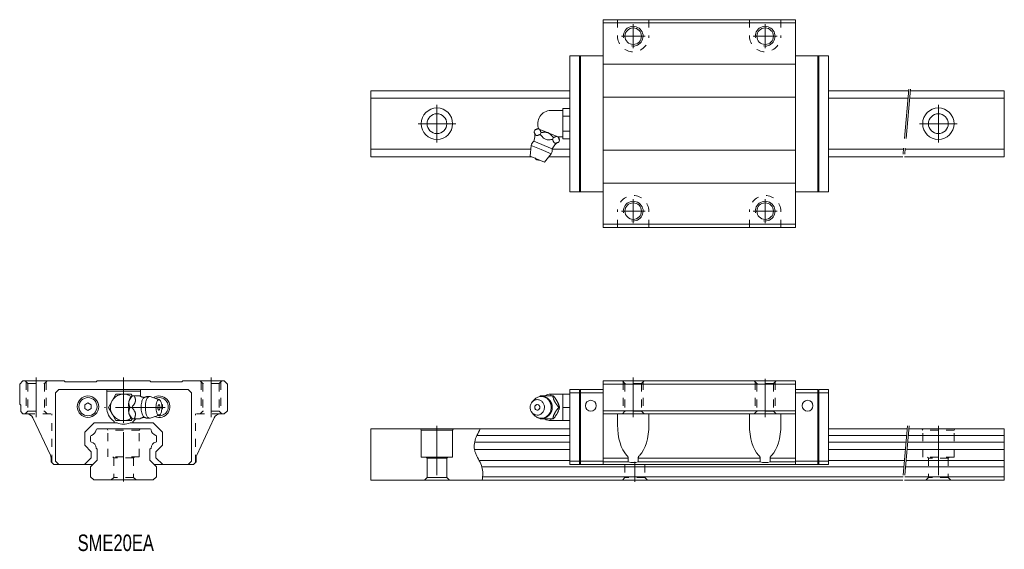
# Model space of a CAD drawing. Header units: inches. Extents: x -32 to 267, y -21 to 139.
import ezdxf

# ---------------------------------------------------------------- set-up
doc = ezdxf.new("R2010")
doc.units = ezdxf.units.IN
for name, pattern in [('CENTER', [22.8, 15, -3, 1.8, -3]), ('DASHED', [4.8, 2.4, -2.4]), ('PHANTOM', [27.6, 15, -3, 1.8, -3, 1.8, -3])]:
    doc.linetypes.add(name, pattern=pattern)
for name, color, linetype, lineweight in [('G-M6 [2]', 89, 'Continuous', 0), ('SME20EA [3]', 89, 'Continuous', 0), ('Unnamed [1]', 89, 'Continuous', 0)]:
    doc.layers.add(name, color=color, linetype=linetype, lineweight=lineweight)
doc.styles.add('CK_TEXT_STYLE_0001', font='Smooth', dxfattribs={"width": 0.75, "height": 5})

msp = doc.modelspace()

# ---------------------------------------------------------------- linework, layer by layer
at = {"layer": 'G-M6 [2]', "color": 4, "linetype": 'Continuous', "lineweight": 0}
for p, q in [((123.8, 23.58), (124.34, 24.22)), ((126.32, 25.5), (130.05, 25.5)), ((129.55, 26), (133.15, 26)), ((129.55, 25.53), (129.55, 26)), ((130.05, 25.5), (130.28, 25.5)), ((133.15, 26), (135.25, 26)), ((133.15, 24), (133.15, 26)), ((133.15, 22), (133.15, 24)), ((131.46, 23.82), (131.54, 23.68)), ((131.92, 22), (132.15, 22)), ((133.15, 22), (135.25, 22)), ((133.15, 20), (133.15, 22)), ((124.34, 19.78), (123.8, 20.42)), ((130.05, 18.5), (126.32, 18.5)), ((129.55, 18), (129.55, 18.47)), ((133.15, 18), (129.55, 18)), ((130.05, 18.5), (130.28, 18.5)), ((131.54, 20.32), (131.46, 20.18)), ((133.15, 18), (133.15, 20)), ((133.15, 18), (135.25, 18))]:
    msp.add_line(p, q, dxfattribs=at)
for points in [[(125.41, 19.65), (125.02, 19.69), (124.82, 19.74), (124.62, 19.81), (124.42, 19.91), (124.23, 20.03), (124.05, 20.17), (123.88, 20.33), (123.73, 20.51), (123.6, 20.71), (123.48, 20.92), (123.39, 21.13), (123.32, 21.35), (123.27, 21.64), (123.24, 21.92), (123.25, 22.19), (123.28, 22.44), (123.33, 22.67), (123.42, 22.95), (123.53, 23.18), (123.65, 23.38), (123.82, 23.6), (123.98, 23.77), (124.13, 23.9), (124.31, 24.03), (124.53, 24.15), (124.7, 24.22), (124.88, 24.28), (125.06, 24.32), (125.26, 24.34), (125.41, 24.35), (125.41, 24.35), (125.8, 24.31), (126, 24.26), (126.2, 24.19), (126.4, 24.09), (126.59, 23.97), (126.77, 23.83), (126.94, 23.67), (127.09, 23.49), (127.23, 23.29), (127.34, 23.08), (127.43, 22.87), (127.5, 22.65), (127.56, 22.36), (127.58, 22.08), (127.57, 21.81), (127.54, 21.56), (127.49, 21.33), (127.4, 21.05), (127.29, 20.82), (127.17, 20.62), (127, 20.4), (126.84, 20.23), (126.69, 20.1), (126.51, 19.97), (126.29, 19.85), (126.12, 19.78), (125.94, 19.72), (125.76, 19.68), (125.56, 19.66), (125.41, 19.65)], [(124.34, 24.22), (124.73, 24.61), (124.93, 24.76), (125.17, 24.92), (125.38, 25.03), (125.62, 25.12), (125.87, 25.2), (126.11, 25.26), (126.33, 25.29), (126.6, 25.3)], [(126.13, 25.26), (126.15, 25.28), (126.17, 25.31), (126.19, 25.34), (126.21, 25.37), (126.24, 25.39), (126.26, 25.42), (126.28, 25.45), (126.3, 25.47), (126.32, 25.5)], [(126.13, 25.27), (126.16, 25.27), (126.19, 25.28), (126.22, 25.28), (126.25, 25.29), (126.28, 25.29), (126.31, 25.29), (126.34, 25.3), (126.37, 25.3), (126.4, 25.3), (126.45, 25.31), (126.5, 25.31), (126.55, 25.31), (126.6, 25.32), (126.66, 25.32), (126.71, 25.32), (126.76, 25.32), (126.81, 25.32), (126.86, 25.31), (126.92, 25.31), (126.97, 25.31), (127.02, 25.3), (127.07, 25.3), (127.12, 25.29), (127.17, 25.28), (127.22, 25.28), (127.28, 25.27), (127.33, 25.26), (127.38, 25.25), (127.43, 25.24), (127.48, 25.22), (127.53, 25.21), (127.58, 25.2), (127.63, 25.18), (127.68, 25.17), (127.73, 25.15), (127.77, 25.14), (127.82, 25.12), (127.87, 25.1), (127.92, 25.08), (127.97, 25.06), (128.01, 25.04), (128.06, 25.02), (128.11, 25), (128.15, 24.97), (128.2, 24.95), (128.24, 24.93), (128.29, 24.9), (128.33, 24.88), (128.38, 24.85), (128.42, 24.82), (128.46, 24.79), (128.51, 24.77), (128.55, 24.74), (128.59, 24.71), (128.63, 24.68), (128.67, 24.64), (128.71, 24.61), (128.75, 24.58), (128.79, 24.55), (128.83, 24.51), (128.87, 24.48), (128.91, 24.44), (128.95, 24.41), (128.98, 24.37), (129.02, 24.34), (129.06, 24.3), (129.09, 24.26), (129.12, 24.22), (129.16, 24.18), (129.19, 24.14), (129.22, 24.1), (129.26, 24.06), (129.29, 24.02), (129.32, 23.98), (129.35, 23.94), (129.38, 23.9), (129.41, 23.85), (129.44, 23.81), (129.46, 23.77), (129.49, 23.72), (129.52, 23.68), (129.54, 23.63), (129.57, 23.58), (129.59, 23.54), (129.61, 23.49), (129.64, 23.44), (129.66, 23.4), (129.68, 23.35), (129.7, 23.3), (129.72, 23.25), (129.74, 23.2), (129.76, 23.16), (129.78, 23.11), (129.79, 23.06), (129.81, 23.01), (129.82, 22.96), (129.84, 22.91), (129.85, 22.86), (129.86, 22.8), (129.88, 22.75), (129.89, 22.7), (129.9, 22.65), (129.91, 22.6), (129.92, 22.55), (129.93, 22.49), (129.93, 22.44), (129.94, 22.39), (129.94, 22.34), (129.95, 22.3), (129.95, 22.26), (129.95, 22.22), (129.96, 22.19), (129.96, 22.15), (129.96, 22.11), (129.96, 22.08), (129.96, 22.04), (129.96, 22)], [(130.05, 25.5), (130.08, 25.39), (130.12, 25.28), (130.15, 25.17), (130.18, 25.06), (130.22, 24.95), (130.25, 24.84), (130.29, 24.73), (130.33, 24.61), (130.37, 24.5), (130.39, 24.43), (130.42, 24.35), (130.45, 24.28), (130.48, 24.21), (130.51, 24.14), (130.54, 24.07), (130.58, 23.99), (130.61, 23.92), (130.65, 23.84), (130.69, 23.77), (130.73, 23.69), (130.77, 23.62), (130.81, 23.54), (130.86, 23.47), (130.9, 23.39), (130.95, 23.32), (131, 23.25), (131.05, 23.18), (131.14, 23.04), (131.23, 22.9), (131.33, 22.77), (131.43, 22.64), (131.53, 22.51), (131.62, 22.38), (131.72, 22.25), (131.82, 22.13), (131.92, 22)], [(125.41, 21.17), (125.16, 21.22), (125.03, 21.28), (124.92, 21.37), (124.82, 21.48), (124.74, 21.61), (124.68, 21.74), (124.65, 21.88), (124.65, 22.06), (124.67, 22.22), (124.72, 22.35), (124.79, 22.49), (124.87, 22.59), (124.97, 22.68), (125.08, 22.75), (125.2, 22.8), (125.32, 22.82), (125.41, 22.83), (125.41, 22.83), (125.66, 22.78), (125.79, 22.72), (125.91, 22.63), (126.01, 22.52), (126.09, 22.39), (126.14, 22.26), (126.17, 22.12), (126.17, 21.94), (126.15, 21.78), (126.11, 21.65), (126.03, 21.51), (125.95, 21.41), (125.85, 21.32), (125.74, 21.25), (125.63, 21.2), (125.5, 21.18), (125.41, 21.17)], [(131.92, 22), (131.83, 21.89), (131.75, 21.78), (131.67, 21.67), (131.58, 21.56), (131.5, 21.45), (131.41, 21.34), (131.33, 21.23), (131.25, 21.11), (131.16, 21), (131.12, 20.93), (131.07, 20.85), (131.02, 20.78), (130.97, 20.71), (130.93, 20.64), (130.88, 20.57), (130.84, 20.49), (130.79, 20.42), (130.75, 20.34), (130.71, 20.27), (130.67, 20.19), (130.63, 20.12), (130.59, 20.04), (130.56, 19.97), (130.53, 19.89), (130.49, 19.82), (130.46, 19.75), (130.43, 19.68), (130.38, 19.54), (130.33, 19.4), (130.29, 19.27), (130.24, 19.14), (130.2, 19.01), (130.16, 18.88), (130.13, 18.75), (130.09, 18.63), (130.05, 18.5)], [(126.32, 18.5), (126.3, 18.53), (126.28, 18.55), (126.26, 18.58), (126.24, 18.61), (126.22, 18.63), (126.2, 18.66), (126.18, 18.68), (126.16, 18.71), (126.14, 18.74)]]:
    msp.add_lwpolyline(points, dxfattribs=at)
at = {"layer": 'G-M6 [2]', "color": 4, "linetype": 'Continuous', "lineweight": 0, "extrusion": (0, 0, -1)}
for points in [[(-126.6, 25.3), (-127.14, 25.25), (-127.35, 25.2), (-127.56, 25.13), (-127.77, 25.04), (-127.98, 24.94), (-128.18, 24.82), (-128.38, 24.68), (-128.56, 24.52), (-128.74, 24.35), (-128.9, 24.16), (-129.05, 23.96), (-129.22, 23.68), (-129.37, 23.38), (-129.48, 23.08), (-129.56, 22.77), (-129.61, 22.47), (-129.64, 22.17), (-129.64, 21.89), (-129.63, 21.62), (-129.57, 21.27), (-129.49, 20.96), (-129.39, 20.68), (-129.28, 20.43), (-129.11, 20.14), (-128.94, 19.89), (-128.77, 19.69), (-128.55, 19.46), (-128.34, 19.29), (-128.15, 19.16), (-127.93, 19.03), (-127.67, 18.91), (-127.46, 18.83), (-127.24, 18.77), (-127.02, 18.73), (-126.78, 18.71), (-126.6, 18.7), (-126.6, 18.7), (-126.1, 18.74), (-125.88, 18.79), (-125.61, 18.88), (-125.38, 18.97), (-125.13, 19.11), (-124.94, 19.23), (-124.74, 19.38), (-124.51, 19.59), (-124.34, 19.78)], [(-131.46, 23.82), (-131.41, 23.92), (-131.35, 24.02), (-131.29, 24.12), (-131.23, 24.22), (-131.16, 24.31), (-131.1, 24.41), (-131.03, 24.5), (-130.97, 24.6), (-130.9, 24.69), (-130.83, 24.78), (-130.76, 24.87), (-130.69, 24.96), (-130.63, 25.05), (-130.56, 25.14), (-130.49, 25.23), (-130.42, 25.32), (-130.35, 25.41), (-130.28, 25.5)], [(-129.96, 22), (-129.96, 21.95), (-129.96, 21.9), (-129.96, 21.85), (-129.96, 21.8), (-129.95, 21.75), (-129.95, 21.7), (-129.94, 21.65), (-129.94, 21.6), (-129.93, 21.55), (-129.92, 21.49), (-129.91, 21.44), (-129.91, 21.39), (-129.9, 21.34), (-129.88, 21.28), (-129.87, 21.23), (-129.86, 21.18), (-129.85, 21.13), (-129.83, 21.08), (-129.82, 21.02), (-129.8, 20.97), (-129.79, 20.92), (-129.77, 20.87), (-129.75, 20.82), (-129.73, 20.77), (-129.71, 20.72), (-129.69, 20.67), (-129.67, 20.62), (-129.65, 20.57), (-129.62, 20.53), (-129.6, 20.48), (-129.57, 20.43), (-129.55, 20.38), (-129.52, 20.34), (-129.5, 20.29), (-129.47, 20.24), (-129.44, 20.2), (-129.41, 20.15), (-129.38, 20.11), (-129.35, 20.06), (-129.32, 20.02), (-129.29, 19.98), (-129.26, 19.93), (-129.22, 19.89), (-129.19, 19.85), (-129.15, 19.81), (-129.12, 19.77), (-129.08, 19.73), (-129.05, 19.69), (-129.01, 19.65), (-128.97, 19.62), (-128.93, 19.58), (-128.89, 19.54), (-128.85, 19.51), (-128.81, 19.47), (-128.77, 19.44), (-128.73, 19.4), (-128.69, 19.37), (-128.65, 19.34), (-128.61, 19.3), (-128.56, 19.27), (-128.52, 19.24), (-128.47, 19.21), (-128.43, 19.18), (-128.39, 19.16), (-128.34, 19.13), (-128.29, 19.1), (-128.25, 19.08), (-128.2, 19.05), (-128.15, 19.03), (-128.11, 19), (-128.06, 18.98), (-128.01, 18.96), (-127.96, 18.94), (-127.91, 18.92), (-127.86, 18.9), (-127.82, 18.88), (-127.77, 18.86), (-127.72, 18.84), (-127.67, 18.83), (-127.62, 18.81), (-127.57, 18.8), (-127.51, 18.79), (-127.46, 18.77), (-127.41, 18.76), (-127.36, 18.75), (-127.31, 18.74), (-127.26, 18.73), (-127.21, 18.72), (-127.16, 18.71), (-127.1, 18.71), (-127.05, 18.7), (-127, 18.7), (-126.95, 18.69), (-126.9, 18.69), (-126.84, 18.68), (-126.79, 18.68), (-126.74, 18.68), (-126.69, 18.68), (-126.64, 18.68), (-126.58, 18.68), (-126.53, 18.69), (-126.48, 18.69), (-126.43, 18.7), (-126.38, 18.7), (-126.33, 18.71), (-126.27, 18.71), (-126.22, 18.72), (-126.17, 18.73), (-126.14, 18.73), (-126.11, 18.74), (-126.08, 18.74), (-126.05, 18.75), (-126.02, 18.75), (-125.99, 18.76), (-125.96, 18.77), (-125.93, 18.77), (-125.9, 18.78)], [(-132.15, 22), (-132.12, 22.09), (-132.1, 22.18), (-132.07, 22.27), (-132.04, 22.35), (-132.02, 22.44), (-131.99, 22.53), (-131.96, 22.62), (-131.93, 22.72), (-131.9, 22.81), (-131.87, 22.9), (-131.84, 22.99), (-131.8, 23.09), (-131.76, 23.18), (-131.72, 23.28), (-131.68, 23.38), (-131.64, 23.48), (-131.59, 23.58), (-131.54, 23.68)], [(-131.54, 20.32), (-131.57, 20.38), (-131.6, 20.43), (-131.62, 20.49), (-131.65, 20.55), (-131.68, 20.6), (-131.7, 20.66), (-131.72, 20.71), (-131.75, 20.77), (-131.77, 20.82), (-131.82, 20.96), (-131.87, 21.1), (-131.91, 21.23), (-131.96, 21.36), (-132, 21.49), (-132.04, 21.62), (-132.07, 21.75), (-132.11, 21.87), (-132.15, 22)], [(-125.82, 18.8), (-125.81, 18.81), (-125.8, 18.81), (-125.79, 18.82), (-125.78, 18.82), (-125.76, 18.82), (-125.75, 18.83), (-125.74, 18.83), (-125.73, 18.83), (-125.72, 18.84), (-125.72, 18.84), (-125.72, 18.84), (-125.71, 18.84), (-125.71, 18.84), (-125.71, 18.84), (-125.71, 18.84), (-125.71, 18.85), (-125.7, 18.85), (-125.7, 18.85)], [(-130.28, 18.5), (-130.37, 18.61), (-130.45, 18.72), (-130.54, 18.83), (-130.62, 18.94), (-130.71, 19.05), (-130.79, 19.16), (-130.87, 19.27), (-130.96, 19.39), (-131.04, 19.5), (-131.09, 19.57), (-131.13, 19.65), (-131.18, 19.72), (-131.23, 19.79), (-131.28, 19.86), (-131.32, 19.93), (-131.37, 20.01), (-131.41, 20.08), (-131.45, 20.16), (-131.45, 20.16), (-131.45, 20.16), (-131.46, 20.16), (-131.46, 20.17), (-131.46, 20.17), (-131.46, 20.17), (-131.46, 20.17), (-131.46, 20.18), (-131.46, 20.18)]]:
    msp.add_lwpolyline(points, dxfattribs=at)
at = {"layer": 'G-M6 [2]', "color": 4, "linetype": 'Continuous', "lineweight": 0}
for start, end in [(90, 118.89), (241.7091, 270)]:
    msp.add_arc((129.55, 22), 4, start, end, dxfattribs=at)
at = {"layer": 'SME20EA [3]', "color": 4, "linetype": 'Continuous', "lineweight": 0}
for p, q in [((-31.5, 29), (-30.5, 30)), ((-30.5, 30), (-18, 30)), ((-17.7, 29.7), (-18, 30)), ((-8.3, 29.7), (-8, 30)), ((8, 30), (-8, 30)), ((8.3, 29.7), (8, 30)), ((17.7, 29.7), (18, 30)), ((30.5, 30), (18, 30)), ((31.5, 29), (30.5, 30)), ((-31.5, 23), (-31.5, 29)), ((-17.7, 29.7), (-8.3, 29.7)), ((17.7, 29.7), (8.3, 29.7)), ((31.5, 21), (31.5, 29)), ((-31.5, 23), (-31.2, 22.7)), ((-31.2, 20.7), (-31.2, 22.7)), ((31.5, 21), (30.5, 20)), ((-31.2, 20.7), (-30.5, 20)), ((-30.5, 20), (-29.29, 20)), ((-22.19, 7.5), (-27.48, 18.85)), ((22.19, 7.5), (27.48, 18.85)), ((30.5, 20), (29.29, 20)), ((-22, 5.5), (-22, 6.66)), ((22, 5.5), (22, 6.66)), ((-22, 5.5), (-21.2, 4.7)), ((22, 5.5), (21.2, 4.7))]:
    msp.add_line(p, q, dxfattribs=at)
at = {"layer": 'SME20EA [3]', "color": 252, "linetype": 'DASHED', "lineweight": 0}
for p, q in [((-29.8, 30), (-29, 29.2)), ((-23.2, 30), (-24, 29.2)), ((23.2, 30), (24, 29.2)), ((29.8, 30), (29, 29.2)), ((-29.5, 29.7), (-29.5, 20.3)), ((-29, 29.2), (-24, 29.2)), ((-29, 29.2), (-29, 20.8)), ((-24, 29.2), (-24, 20.8)), ((-23.5, 29.7), (-23.5, 20.3)), ((23.5, 29.7), (23.5, 20.3)), ((29, 29.2), (24, 29.2)), ((24, 29.2), (24, 20.8)), ((29, 29.2), (29, 20.8)), ((29.5, 29.7), (29.5, 20.3)), ((-29, 20.8), (-29.8, 20)), ((-29.29, 20), (-21.75, 20)), ((-29, 20.8), (-24, 20.8)), ((-24, 20.8), (-23.2, 20)), ((-21.75, 5.25), (-21.75, 20)), ((29.29, 20), (21.75, 20)), ((21.75, 5.25), (21.75, 20)), ((24, 20.8), (23.2, 20)), ((29, 20.8), (24, 20.8)), ((29, 20.8), (29.8, 20))]:
    msp.add_line(p, q, dxfattribs=at)
at = {"layer": 'SME20EA [3]', "color": 252, "linetype": 'CENTER', "lineweight": 0}
for p, q in [((-26.5, 19.06), (-26.5, 31)), ((0, 17.3), (0, 31)), ((26.5, 19.06), (26.5, 31))]:
    msp.add_line(p, q, dxfattribs=at)
at = {"layer": 'SME20EA [3]', "color": 4, "linetype": 'Continuous', "lineweight": 0}
for centre, start, end in [((-29.29, 18), 25, 90), ((29.29, 18), 90, 155), ((-24, 6.66), 0, 25), ((24, 6.66), 155, 180)]:
    msp.add_arc(centre, 2, start, end, dxfattribs=at)
at = {"layer": 'Unnamed [1]', "color": 4, "linetype": 'Continuous', "lineweight": 0}
for p, q in [((203.65, 139.45), (145.35, 139.45)), ((145.35, 76.45), (145.35, 139.45)), ((203.65, 138.5), (145.35, 138.5)), ((203.65, 76.45), (203.65, 139.45)), ((135.25, 128.55), (145.35, 128.55)), ((135.25, 87.35), (135.25, 128.55)), ((138.25, 87.35), (138.25, 128.55)), ((138.55, 87.35), (138.55, 128.55)), ((213.75, 128.55), (203.65, 128.55)), ((210.45, 87.35), (210.45, 128.55)), ((210.75, 87.35), (210.75, 128.55)), ((213.75, 87.35), (213.75, 128.55)), ((145.35, 125.95), (203.65, 125.95)), ((75, 97.95), (75, 117.95)), ((135.25, 117.95), (75, 117.95)), ((238, 117.95), (213.75, 117.95)), ((267, 117.95), (238.51, 117.95)), ((267, 97.95), (267, 117.95)), ((135.25, 115.66), (75, 115.66)), ((145.35, 115.95), (203.65, 115.95)), ((237.8, 115.66), (213.75, 115.66)), ((267, 115.66), (238.31, 115.66)), ((129.55, 111.95), (133.15, 111.95)), ((133.15, 112.57), (135.25, 112.57)), ((133.15, 111.41), (133.15, 112.57)), ((133.15, 110.26), (133.15, 111.41)), ((135.25, 112.57), (135.25, 103.33)), ((133.15, 110.26), (135.25, 110.26)), ((133.15, 107.95), (133.15, 110.26)), ((133.15, 105.64), (133.15, 107.95)), ((124.45, 105.48), (124.68, 106.03)), ((131.94, 103.84), (125.47, 106.52)), ((125.86, 106.35), (125.94, 106.32)), ((126.32, 104.71), (126.55, 105.26)), ((133.15, 105.64), (135.25, 105.64)), ((133.15, 104.49), (133.15, 105.64)), ((133.15, 103.33), (133.15, 104.49)), ((124.4, 102.63), (129.94, 100.33)), ((130.05, 103.16), (130.28, 103.71)), ((133.15, 103.95), (131.67, 103.95)), ((131.92, 102.39), (132.15, 102.94)), ((133.15, 103.33), (135.25, 103.33)), ((123.44, 100.24), (75, 100.24)), ((123.24, 98.13), (123.55, 101.36)), ((123.55, 101.36), (126.6, 100.1)), ((126.6, 100.1), (129.65, 98.83)), ((129.65, 98.83), (127.58, 96.33)), ((135.25, 100.24), (129.95, 100.24)), ((145.35, 99.95), (203.65, 99.95)), ((236.45, 100.24), (213.75, 100.24)), ((267, 100.24), (236.96, 100.24)), ((123.68, 97.95), (75, 97.95)), ((123.24, 98.13), (127.58, 96.33)), ((135.25, 97.95), (128.92, 97.95)), ((236.25, 97.95), (213.75, 97.95)), ((267, 97.95), (236.76, 97.95)), ((145.35, 89.95), (203.65, 89.95)), ((135.25, 87.35), (145.35, 87.35)), ((213.75, 87.35), (203.65, 87.35)), ((203.65, 77.5), (145.35, 77.5)), ((203.65, 76.45), (145.35, 76.45)), ((145.35, 30), (203.65, 30)), ((145.35, 30), (145.35, 4.7)), ((203.65, 30), (203.65, 4.7)), ((-19.6, 27.4), (-20.6, 26.4)), ((19.6, 27.4), (-19.6, 27.4)), ((-5.1, 27.4), (-5.1, 22)), ((-5.1, 26.9), (5.1, 26.9)), ((5.1, 27.4), (5.1, 25.36)), ((20.6, 26.4), (19.6, 27.4)), ((135.25, 27.4), (138.25, 27.4)), ((135.25, 27.4), (135.25, 4.7)), ((138.25, 27.1), (138.55, 27.4)), ((138.25, 27.4), (138.25, 4.7)), ((138.55, 27.4), (145.35, 27.4)), ((138.55, 4.7), (138.55, 27.4)), ((145.35, 29), (203.65, 29)), ((210.45, 27.4), (203.65, 27.4)), ((210.75, 27.1), (210.45, 27.4)), ((210.45, 4.7), (210.45, 27.4)), ((213.75, 27.4), (210.75, 27.4)), ((210.75, 27.4), (210.75, 4.7)), ((213.75, 27.4), (213.75, 4.7)), ((-20.6, 26.4), (-20.6, 5.7)), ((-3.46, 24), (-4.62, 22)), ((-2.31, 26), (-3.46, 24)), ((0, 26), (-2.31, 26)), ((2.31, 26), (0, 26)), ((2.6, 25.5), (2.31, 26)), ((2.6, 25.5), (2.69, 25.5)), ((3.24, 25.5), (2.69, 25.5)), ((3.24, 25.5), (4.89, 25.5)), ((8.01, 25.27), (10.83, 24.33)), ((20.6, 5.7), (20.6, 26.4)), ((135.25, 26.4), (138.25, 26.4)), ((138.55, 26.4), (145.35, 26.4)), ((210.45, 26.4), (203.65, 26.4)), ((213.75, 26.4), (210.75, 26.4)), ((-11.8, 22.78), (-10.8, 23.35)), ((-11.8, 21.62), (-11.8, 22.78)), ((-10.8, 21.05), (-11.8, 21.62)), ((-9.8, 22.78), (-10.8, 23.35)), ((-10.8, 21.05), (-9.8, 21.62)), ((-9.8, 21.62), (-9.8, 22.78)), ((-4.62, 22), (-3.46, 20)), ((1.6, 23.68), (1.63, 23.82)), ((2.47, 22), (1.92, 22)), ((11.8, 22.78), (11.54, 22.93)), ((11.59, 21.5), (11.8, 21.62)), ((11.8, 21.62), (11.8, 22.78)), ((145.35, 21), (203.65, 21)), ((-3.46, 20), (-2.31, 18)), ((-2.31, 18), (0, 18)), ((0, 18), (2.31, 18)), ((1.63, 20.18), (1.6, 20.32)), ((2.31, 18), (2.6, 18.5)), ((2.69, 18.5), (2.6, 18.5)), ((3.24, 18.5), (2.69, 18.5)), ((4.88, 18.5), (3.24, 18.5)), ((10.83, 19.67), (8.01, 18.73)), ((145.35, 20), (203.65, 20)), ((149.75, 20), (149.75, 18.85)), ((149.75, 18.85), (149.75, 16.75)), ((159.25, 18.85), (159.25, 20)), ((159.25, 16.75), (159.25, 18.85)), ((189.75, 18.85), (189.75, 20)), ((189.75, 16.75), (189.75, 18.85)), ((199.25, 20), (199.25, 18.85)), ((199.25, 18.85), (199.25, 16.75)), ((-8.95, 17.3), (-11.8, 14.45)), ((-3.13, 17.3), (-8.95, 17.3)), ((8.05, 15.5), (-8.05, 15.5)), ((-1.98, 17.3), (-3.13, 17.3)), ((3.13, 17.3), (1.98, 17.3)), ((3.13, 17.3), (8.95, 17.3)), ((8.95, 17.3), (11.8, 14.45)), ((75, 15.45), (135.25, 15.45)), ((75, 15.45), (75, -0.05)), ((90.25, 15.05), (90.02, 15.45)), ((90.25, 6.95), (90.25, 15.05)), ((99.75, 15.05), (90.25, 15.05)), ((99.75, 15.05), (99.98, 15.45)), ((99.75, 6.95), (99.75, 15.05)), ((213.75, 15.45), (237.57, 15.45)), ((238.07, 15.45), (267, 15.45)), ((267, 15.45), (267, -0.05)), ((-11.8, 14.45), (-11.8, 10.55)), ((-10, 13.22), (-10, 11.78)), ((10, 13.22), (10, 11.78)), ((11.8, 14.45), (11.8, 10.55)), ((107.12, 13.49), (135.25, 13.49)), ((213.75, 13.49), (237.4, 13.49)), ((237.9, 13.49), (267, 13.49)), ((-11.8, 10.55), (-9.8, 8.55)), ((-8, 9.3), (-8.35, 9.65)), ((-8, 6), (-8, 9.3)), ((8, 9.3), (8.35, 9.65)), ((8, 6), (8, 9.3)), ((11.8, 10.55), (9.8, 8.55)), ((106.37, 9.25), (135.25, 9.25)), ((106.44, 11.49), (135.25, 11.49)), ((213.75, 11.49), (237.22, 11.49)), ((213.75, 9.25), (237.02, 9.25)), ((237.53, 9.25), (267, 9.25)), ((237.72, 11.49), (267, 11.49)), ((-9.8, 6.75), (-11.85, 4.7)), ((-8, 6), (-10, 4)), ((-9.8, 8.55), (-9.8, 6.75)), ((8, 6), (10, 4)), ((9.8, 8.55), (9.8, 6.75)), ((9.8, 6.75), (11.85, 4.7)), ((99.75, 6.95), (90.25, 6.95)), ((91.7, 6.95), (92, 6.65)), ((92, 6.65), (92, 0.75)), ((98, 6.65), (92, 6.65)), ((98.3, 6.95), (98, 6.65)), ((98, 6.65), (98, 0.75)), ((152.98, 6.66), (145.35, 6.66)), ((152.98, 6.66), (152.98, 5.5)), ((192.98, 6.66), (156.02, 6.66)), ((156.02, 5.5), (156.02, 6.66)), ((192.98, 5.5), (192.98, 6.66)), ((203.65, 6.66), (196.02, 6.66)), ((196.02, 6.66), (196.02, 5.5)), ((-9.3, 4.7), (-21.2, 4.7)), ((-20.6, 5.7), (-19.6, 4.7)), ((-10, 4), (-10, 1)), ((21.2, 4.7), (9.3, 4.7)), ((10, 4), (10, 1)), ((19.6, 4.7), (20.6, 5.7)), ((107.76, 5.95), (135.25, 5.95)), ((108.62, 3.95), (236.56, 3.95)), ((135.25, 5.7), (138.25, 5.7)), ((135.25, 4.7), (213.75, 4.7)), ((138.55, 5.7), (145.35, 5.7)), ((152.98, 5.5), (145.35, 5.5)), ((192.98, 5.5), (156.02, 5.5)), ((203.65, 5.5), (196.02, 5.5)), ((210.45, 5.7), (203.65, 5.7)), ((213.75, 5.7), (210.75, 5.7)), ((213.75, 5.95), (236.74, 5.95)), ((237.06, 3.95), (267, 3.95)), ((237.24, 5.95), (267, 5.95)), ((-10, 1), (-9, 0)), ((9, 0), (-9, 0)), ((10, 1), (9, 0)), ((92, 0.75), (91.2, -0.05)), ((98, 0.75), (92, 0.75)), ((98, 0.75), (98.8, -0.05)), ((108.84, 0.95), (236.3, 0.95)), ((236.8, 0.95), (267, 0.95)), ((236.21, -0.05), (75, -0.05)), ((267, -0.05), (236.71, -0.05))]:
    msp.add_line(p, q, dxfattribs=at)
at = {"layer": 'Unnamed [1]', "color": 252, "linetype": 'DASHED', "lineweight": 0}
for p, q in [((149.75, 139.45), (149.75, 134.45)), ((159.25, 139.45), (159.25, 134.45)), ((189.75, 139.45), (189.75, 134.45)), ((199.25, 139.45), (199.25, 134.45)), ((149.75, 76.45), (149.75, 81.45)), ((159.25, 76.45), (159.25, 81.45)), ((189.75, 76.45), (189.75, 81.45)), ((199.25, 76.45), (199.25, 81.45)), ((151.2, 30), (152, 29.2)), ((157.8, 30), (157, 29.2)), ((191.2, 30), (192, 29.2)), ((197.8, 30), (197, 29.2)), ((151.5, 29.7), (151.5, 20.3)), ((157, 29.2), (152, 29.2)), ((152, 29.2), (152, 20.8)), ((157, 29.2), (157, 20.8)), ((157.5, 29.7), (157.5, 20.3)), ((191.5, 29.7), (191.5, 20.3)), ((197, 29.2), (192, 29.2)), ((192, 29.2), (192, 20.8)), ((197, 29.2), (197, 20.8)), ((197.5, 29.7), (197.5, 20.3)), ((152, 20.8), (151.2, 20)), ((157, 20.8), (152, 20.8)), ((157, 20.8), (157.8, 20)), ((192, 20.8), (191.2, 20)), ((197, 20.8), (192, 20.8)), ((197, 20.8), (197.8, 20)), ((-4.75, 15.1), (-4.98, 15.5)), ((4.75, 15.1), (-4.75, 15.1)), ((-4.75, 7), (-4.75, 15.1)), ((4.75, 15.1), (4.98, 15.5)), ((4.75, 7), (4.75, 15.1)), ((242.25, 15.05), (242.02, 15.45)), ((251.75, 15.05), (242.25, 15.05)), ((242.25, 6.95), (242.25, 15.05)), ((251.75, 15.05), (251.98, 15.45)), ((251.75, 6.95), (251.75, 15.05)), ((4.75, 7), (-4.75, 7)), ((-3.3, 7), (-3, 6.7)), ((3, 6.7), (-3, 6.7)), ((-3, 6.7), (-3, 0.8)), ((3.3, 7), (3, 6.7)), ((3, 6.7), (3, 0.8)), ((251.75, 6.95), (242.25, 6.95)), ((243.7, 6.95), (244, 6.65)), ((244, 6.65), (244, 0.75)), ((250, 6.65), (244, 6.65)), ((250.3, 6.95), (250, 6.65)), ((250, 6.65), (250, 0.75)), ((152, 4.65), (152, 0.75)), ((158, 4.65), (158, 0.75)), ((-3, 0.8), (-3.8, 0)), ((3, 0.8), (-3, 0.8)), ((3, 0.8), (3.8, 0)), ((152, 0.75), (151.2, -0.05)), ((158, 0.75), (152, 0.75)), ((158.8, -0.05), (158, 0.75)), ((244, 0.75), (243.2, -0.05)), ((250, 0.75), (244, 0.75)), ((250, 0.75), (250.8, -0.05))]:
    msp.add_line(p, q, dxfattribs=at)
at = {"layer": 'Unnamed [1]', "color": 252, "linetype": 'CENTER', "lineweight": 0}
for p, q in [((154.5, 138.05), (154.5, 130.85)), ((194.5, 138.05), (194.5, 130.85)), ((158.1, 134.45), (150.9, 134.45)), ((198.1, 134.45), (190.9, 134.45)), ((95, 102.25), (95, 113.65)), ((247, 102.25), (247, 113.65)), ((89.3, 107.95), (100.7, 107.95)), ((241.3, 107.95), (252.7, 107.95)), ((154.5, 77.85), (154.5, 85.05)), ((194.5, 77.85), (194.5, 85.05)), ((158.1, 81.45), (150.9, 81.45)), ((198.1, 81.45), (190.9, 81.45)), ((154.5, 19), (154.5, 31.01)), ((194.5, 19), (194.5, 30.61)), ((12.56, 22), (-5.77, 22)), ((0, -0.5), (0, 16.5)), ((95, 16.45), (95, -0.55)), ((247, 16.45), (247, -0.55)), ((155, 5.48), (155, -0.55))]:
    msp.add_line(p, q, dxfattribs=at)
at = {"layer": 'Unnamed [1]', "color": 252, "linetype": 'PHANTOM', "lineweight": 0}
for p, q in [((238.05, 118.45), (236.17, 96.95)), ((238.55, 118.45), (236.67, 96.95)), ((237.65, 16.45), (236.12, -1.05)), ((238.16, 16.45), (236.63, -1.05))]:
    msp.add_line(p, q, dxfattribs=at)
at = {"layer": 'Unnamed [1]', "color": 4, "linetype": 'Continuous', "lineweight": 0, "extrusion": (0, 0, -1)}
for points in [[(-124.45, 105.48), (-124.48, 105.39), (-124.52, 105.3), (-124.55, 105.22), (-124.58, 105.13), (-124.62, 105.04), (-124.65, 104.96), (-124.69, 104.88), (-124.73, 104.8), (-124.77, 104.73), (-124.79, 104.68), (-124.82, 104.64), (-124.85, 104.6), (-124.88, 104.57), (-124.91, 104.53), (-124.94, 104.5), (-124.98, 104.47), (-125.01, 104.44), (-125.05, 104.42), (-125.09, 104.4), (-125.13, 104.39), (-125.17, 104.38), (-125.21, 104.37), (-125.26, 104.36), (-125.3, 104.36), (-125.35, 104.36), (-125.4, 104.36), (-125.45, 104.37), (-125.54, 104.39), (-125.63, 104.42), (-125.73, 104.45), (-125.83, 104.48), (-125.92, 104.52), (-126.02, 104.57), (-126.12, 104.61), (-126.22, 104.66), (-126.32, 104.71)], [(-126.55, 105.26), (-126.52, 105.35), (-126.48, 105.44), (-126.45, 105.52), (-126.42, 105.61), (-126.38, 105.69), (-126.35, 105.78), (-126.31, 105.86), (-126.27, 105.94), (-126.23, 106.01), (-126.21, 106.05), (-126.18, 106.1), (-126.15, 106.14), (-126.12, 106.17), (-126.09, 106.21), (-126.06, 106.24), (-126.02, 106.27), (-125.99, 106.29), (-125.95, 106.32), (-125.95, 106.32), (-125.95, 106.32), (-125.95, 106.32), (-125.95, 106.32), (-125.94, 106.32), (-125.94, 106.32), (-125.94, 106.32), (-125.94, 106.32), (-125.94, 106.32)], [(-126.32, 104.71), (-126.47, 104.51), (-126.63, 104.32), (-126.79, 104.12), (-126.96, 103.94), (-127.14, 103.76), (-127.32, 103.6), (-127.51, 103.45), (-127.71, 103.33), (-127.93, 103.22), (-128.16, 103.15), (-128.39, 103.1), (-128.62, 103.07), (-128.86, 103.06), (-129.1, 103.07), (-129.33, 103.08), (-129.57, 103.11), (-129.81, 103.13), (-130.05, 103.16)], [(-130.05, 103.16), (-130.08, 103.07), (-130.12, 102.98), (-130.15, 102.9), (-130.18, 102.81), (-130.22, 102.72), (-130.25, 102.64), (-130.29, 102.56), (-130.33, 102.48), (-130.37, 102.41), (-130.39, 102.36), (-130.42, 102.32), (-130.45, 102.28), (-130.48, 102.25), (-130.51, 102.21), (-130.54, 102.18), (-130.58, 102.15), (-130.61, 102.12), (-130.65, 102.1), (-130.69, 102.08), (-130.73, 102.07), (-130.77, 102.06), (-130.81, 102.05), (-130.86, 102.04), (-130.9, 102.04), (-130.95, 102.04), (-131, 102.04), (-131.05, 102.05), (-131.14, 102.07), (-131.23, 102.1), (-131.33, 102.13), (-131.43, 102.16), (-131.53, 102.2), (-131.62, 102.25), (-131.72, 102.29), (-131.82, 102.34), (-131.92, 102.39)], [(-132.15, 102.94), (-132.12, 103.01), (-132.1, 103.08), (-132.07, 103.15), (-132.04, 103.22), (-132.02, 103.29), (-131.99, 103.36), (-131.96, 103.43), (-131.93, 103.5), (-131.9, 103.56), (-131.87, 103.62), (-131.84, 103.68), (-131.8, 103.74), (-131.76, 103.8), (-131.72, 103.85), (-131.68, 103.9), (-131.64, 103.94), (-131.59, 103.97), (-131.54, 104)], [(-2.47, 22), (-2.56, 22.11), (-2.65, 22.22), (-2.73, 22.33), (-2.82, 22.44), (-2.91, 22.55), (-2.99, 22.66), (-3.07, 22.77), (-3.15, 22.89), (-3.22, 23), (-3.27, 23.07), (-3.31, 23.15), (-3.35, 23.22), (-3.38, 23.29), (-3.42, 23.36), (-3.45, 23.43), (-3.48, 23.51), (-3.51, 23.58), (-3.53, 23.66), (-3.55, 23.73), (-3.56, 23.81), (-3.57, 23.88), (-3.58, 23.96), (-3.59, 24.03), (-3.59, 24.11), (-3.59, 24.18), (-3.59, 24.25), (-3.58, 24.32), (-3.56, 24.46), (-3.53, 24.6), (-3.5, 24.73), (-3.47, 24.86), (-3.43, 24.99), (-3.38, 25.12), (-3.34, 25.25), (-3.29, 25.37), (-3.24, 25.5)], [(-4.89, 25.5), (-4.89, 25.49), (-4.91, 25.48), (-4.92, 25.47), (-4.93, 25.46), (-4.95, 25.45), (-4.96, 25.44), (-4.98, 25.43), (-4.99, 25.42), (-5.01, 25.41), (-5.04, 25.39), (-5.07, 25.38), (-5.1, 25.36), (-5.14, 25.34), (-5.17, 25.32), (-5.2, 25.3), (-5.24, 25.29), (-5.27, 25.27), (-5.31, 25.25), (-5.35, 25.23), (-5.39, 25.22), (-5.43, 25.2), (-5.47, 25.18), (-5.51, 25.17), (-5.56, 25.15), (-5.6, 25.14), (-5.64, 25.13), (-5.69, 25.11), (-5.73, 25.1), (-5.78, 25.09), (-5.83, 25.08), (-5.88, 25.07), (-5.92, 25.06), (-5.97, 25.05), (-6.02, 25.04), (-6.07, 25.03), (-6.12, 25.02), (-6.15, 25.02), (-6.17, 25.02), (-6.2, 25.02), (-6.23, 25.01), (-6.26, 25.01), (-6.29, 25.01), (-6.32, 25.01), (-6.35, 25.01)], [(-3.24, 18.5), (-3.28, 18.61), (-3.32, 18.72), (-3.36, 18.83), (-3.4, 18.94), (-3.44, 19.05), (-3.47, 19.16), (-3.5, 19.27), (-3.53, 19.39), (-3.55, 19.5), (-3.57, 19.57), (-3.58, 19.65), (-3.58, 19.72), (-3.59, 19.79), (-3.59, 19.86), (-3.59, 19.93), (-3.59, 20.01), (-3.58, 20.08), (-3.57, 20.16), (-3.56, 20.23), (-3.54, 20.31), (-3.52, 20.38), (-3.49, 20.46), (-3.46, 20.53), (-3.43, 20.61), (-3.4, 20.68), (-3.36, 20.75), (-3.33, 20.82), (-3.25, 20.96), (-3.16, 21.1), (-3.07, 21.23), (-2.98, 21.36), (-2.88, 21.49), (-2.78, 21.62), (-2.68, 21.75), (-2.57, 21.87), (-2.47, 22)], [(-10.72, 21.17), (-10.74, 21.17), (-10.77, 21.18), (-10.79, 21.19), (-10.81, 21.21), (-10.84, 21.23), (-10.86, 21.26), (-10.88, 21.29), (-10.9, 21.32), (-10.92, 21.35)], [(-7.92, 18.71), (-7.87, 18.7), (-7.83, 18.7), (-7.79, 18.69), (-7.75, 18.69), (-7.71, 18.69), (-7.66, 18.68), (-7.62, 18.68), (-7.58, 18.68), (-7.54, 18.68), (-7.49, 18.68), (-7.44, 18.69), (-7.4, 18.69), (-7.35, 18.69), (-7.31, 18.7), (-7.26, 18.7), (-7.21, 18.71), (-7.17, 18.72), (-7.12, 18.72), (-7.08, 18.73), (-7.04, 18.74), (-6.99, 18.75), (-6.95, 18.76), (-6.91, 18.77), (-6.86, 18.78), (-6.82, 18.8), (-6.78, 18.81), (-6.74, 18.82), (-6.69, 18.84), (-6.65, 18.85), (-6.61, 18.87), (-6.57, 18.89), (-6.53, 18.9), (-6.5, 18.92), (-6.46, 18.94), (-6.42, 18.96), (-6.38, 18.98), (-6.36, 18.99), (-6.34, 19), (-6.31, 19.02), (-6.29, 19.03), (-6.27, 19.04), (-6.25, 19.06), (-6.23, 19.07), (-6.21, 19.09), (-6.12, 19.14)]]:
    msp.add_lwpolyline(points, dxfattribs=at)
at = {"layer": 'Unnamed [1]', "color": 4, "linetype": 'Continuous', "lineweight": 0}
for points in [[(125.86, 106.35), (125.83, 106.36), (125.8, 106.37), (125.77, 106.37), (125.73, 106.38), (125.7, 106.38), (125.66, 106.38), (125.63, 106.38), (125.59, 106.37), (125.55, 106.37), (125.46, 106.35), (125.37, 106.32), (125.27, 106.29), (125.17, 106.25), (125.08, 106.21), (124.98, 106.17), (124.88, 106.12), (124.78, 106.08), (124.68, 106.03)], [(128.69, 105.19), (128.57, 105.23), (128.5, 105.25), (128.44, 105.27), (128.37, 105.28), (128.31, 105.3), (128.25, 105.31), (128.18, 105.32), (128.11, 105.33), (128.05, 105.33), (127.88, 105.35), (127.72, 105.35), (127.55, 105.35), (127.38, 105.34), (127.21, 105.33), (127.05, 105.31), (126.88, 105.3), (126.71, 105.28), (126.55, 105.26)], [(130.28, 103.71), (130.19, 103.82), (130.1, 103.94), (130.01, 104.05), (129.92, 104.16), (129.83, 104.27), (129.73, 104.38), (129.63, 104.48), (129.53, 104.59), (129.43, 104.69), (129.37, 104.75), (129.3, 104.8), (129.24, 104.86), (129.17, 104.91), (129.1, 104.96), (129.03, 105.01), (128.95, 105.05), (128.88, 105.1), (128.8, 105.14), (128.8, 105.14), (128.8, 105.14), (128.79, 105.14), (128.79, 105.14), (128.79, 105.14), (128.79, 105.14), (128.78, 105.14), (128.78, 105.15), (128.69, 105.19)], [(131.46, 104.03), (131.41, 104.05), (131.35, 104.06), (131.29, 104.06), (131.23, 104.06), (131.16, 104.05), (131.1, 104.04), (131.03, 104.02), (130.97, 104), (130.9, 103.98), (130.83, 103.95), (130.76, 103.93), (130.69, 103.9), (130.63, 103.87), (130.56, 103.84), (130.49, 103.81), (130.42, 103.78), (130.35, 103.74), (130.28, 103.71)], [(2.59, 25.51), (2.34, 25.31), (2.22, 25.19), (2.11, 25.04), (2, 24.87), (1.91, 24.68), (1.83, 24.48), (1.75, 24.26), (1.68, 24.04), (1.63, 23.82)], [(2.69, 25.5), (2.6, 25.39), (2.51, 25.28), (2.43, 25.17), (2.34, 25.06), (2.26, 24.95), (2.17, 24.84), (2.09, 24.73), (2.01, 24.61), (1.94, 24.5), (1.9, 24.43), (1.85, 24.35), (1.81, 24.28), (1.78, 24.21), (1.74, 24.14), (1.71, 24.07), (1.68, 23.99), (1.66, 23.92), (1.63, 23.84), (1.63, 23.84), (1.63, 23.84), (1.63, 23.84), (1.63, 23.83), (1.63, 23.83), (1.63, 23.83), (1.63, 23.83), (1.63, 23.82), (1.63, 23.82)], [(6.17, 24.9), (5.99, 24.73), (5.88, 24.58), (5.78, 24.41), (5.68, 24.18), (5.57, 23.89), (5.48, 23.53), (5.4, 23.13), (5.36, 22.75), (5.33, 22.41), (5.32, 22.1), (5.32, 22), (5.32, 22), (5.34, 21.46), (5.37, 21.11), (5.43, 20.7), (5.51, 20.35), (5.59, 20.06), (5.7, 19.77), (5.8, 19.56), (5.91, 19.37), (6.03, 19.23), (6.12, 19.14)], [(6.17, 24.9), (6.2, 24.91), (6.2, 24.92), (6.21, 24.92), (6.21, 24.92), (6.21, 24.92), (6.22, 24.93), (6.22, 24.93), (6.23, 24.93), (6.23, 24.94), (6.27, 24.96), (6.31, 24.98), (6.34, 25.01), (6.38, 25.03), (6.42, 25.05), (6.46, 25.06), (6.5, 25.08), (6.54, 25.1), (6.58, 25.12), (6.62, 25.13), (6.66, 25.15), (6.71, 25.16), (6.75, 25.18), (6.79, 25.19), (6.83, 25.21), (6.87, 25.22), (6.91, 25.23), (6.96, 25.24), (7, 25.25), (7.04, 25.26), (7.09, 25.27), (7.13, 25.28), (7.17, 25.28), (7.22, 25.29), (7.26, 25.3), (7.3, 25.3), (7.35, 25.31), (7.39, 25.31), (7.44, 25.32), (7.49, 25.32), (7.54, 25.32), (7.59, 25.32), (7.63, 25.32), (7.68, 25.32), (7.73, 25.31), (7.78, 25.31), (7.79, 25.31), (7.81, 25.31), (7.82, 25.3), (7.84, 25.3), (7.85, 25.3)], [(7.85, 25.3), (7.65, 25.26), (7.52, 25.18), (7.41, 25.09), (7.3, 24.97), (7.18, 24.8), (7.08, 24.61), (6.97, 24.36), (6.86, 24.04), (6.76, 23.65), (6.68, 23.22), (6.63, 22.81), (6.6, 22.45), (6.59, 22.11), (6.59, 22), (6.59, 22), (6.61, 21.36), (6.65, 21.01), (6.7, 20.67), (6.78, 20.27), (6.87, 19.91), (6.98, 19.62), (7.08, 19.39), (7.18, 19.2), (7.28, 19.06), (7.4, 18.92), (7.5, 18.83), (7.62, 18.76), (7.74, 18.71), (7.86, 18.7), (7.97, 18.72), (8.01, 18.73)], [(8.01, 25.27), (8, 25.28), (7.98, 25.28), (7.96, 25.29), (7.94, 25.29), (7.92, 25.29), (7.91, 25.3), (7.89, 25.3), (7.87, 25.3), (7.85, 25.3)], [(11.62, 22), (11.59, 22.57), (11.55, 22.86), (11.48, 23.24), (11.41, 23.51), (11.32, 23.74), (11.22, 23.95), (11.11, 24.11), (11.03, 24.2), (10.95, 24.27), (10.87, 24.32), (10.76, 24.35), (10.65, 24.34), (10.56, 24.31), (10.47, 24.26), (10.36, 24.16), (10.27, 24.04), (10.17, 23.87), (10.07, 23.63), (9.97, 23.32), (9.9, 22.98), (9.85, 22.65), (9.83, 22.36), (9.82, 22.08), (9.82, 22), (9.82, 22), (9.84, 21.43), (9.88, 21.14), (9.95, 20.76), (10.03, 20.49), (10.11, 20.26), (10.21, 20.05), (10.32, 19.89), (10.4, 19.8), (10.49, 19.73), (10.57, 19.68), (10.68, 19.65), (10.78, 19.66), (10.88, 19.69), (10.97, 19.74), (11.07, 19.84), (11.16, 19.96), (11.26, 20.13), (11.37, 20.37), (11.46, 20.68), (11.53, 21.02), (11.58, 21.35), (11.61, 21.64), (11.62, 21.92), (11.62, 22)], [(1.6, 23.68), (1.56, 23.47), (1.52, 23.27), (1.5, 23.07), (1.47, 22.88), (1.46, 22.69), (1.45, 22.51), (1.44, 22.33), (1.43, 22.16), (1.43, 22), (1.43, 22), (1.43, 21.84), (1.44, 21.67), (1.45, 21.49), (1.46, 21.31), (1.47, 21.12), (1.5, 20.93), (1.52, 20.73), (1.56, 20.53), (1.6, 20.32)], [(1.6, 23.68), (1.59, 23.62), (1.58, 23.57), (1.58, 23.51), (1.57, 23.45), (1.57, 23.4), (1.57, 23.34), (1.57, 23.29), (1.58, 23.23), (1.58, 23.18), (1.6, 23.04), (1.63, 22.9), (1.66, 22.77), (1.7, 22.64), (1.74, 22.51), (1.78, 22.38), (1.83, 22.25), (1.87, 22.13), (1.92, 22)], [(1.92, 22), (1.89, 21.91), (1.85, 21.82), (1.82, 21.73), (1.79, 21.65), (1.76, 21.56), (1.73, 21.47), (1.7, 21.38), (1.68, 21.28), (1.65, 21.19), (1.63, 21.1), (1.61, 21.01), (1.59, 20.91), (1.58, 20.82), (1.57, 20.72), (1.57, 20.62), (1.57, 20.52), (1.58, 20.42), (1.6, 20.32)], [(10.92, 22.65), (10.81, 22.79), (10.76, 22.82), (10.71, 22.83), (10.65, 22.81), (10.6, 22.77), (10.54, 22.69), (10.49, 22.57), (10.43, 22.38), (10.41, 22.21), (10.4, 22.05), (10.4, 22), (10.4, 22), (10.4, 21.9), (10.41, 21.8), (10.42, 21.68), (10.45, 21.56), (10.48, 21.44), (10.53, 21.34), (10.58, 21.25), (10.65, 21.19), (10.72, 21.17)], [(1.63, 20.18), (1.66, 20.08), (1.69, 19.98), (1.73, 19.88), (1.78, 19.78), (1.83, 19.69), (1.88, 19.59), (1.94, 19.5), (2, 19.4), (2.07, 19.31), (2.13, 19.22), (2.2, 19.13), (2.27, 19.04), (2.34, 18.95), (2.41, 18.86), (2.48, 18.77), (2.55, 18.68), (2.62, 18.59), (2.69, 18.5)], [(1.63, 20.18), (1.68, 19.96), (1.75, 19.74), (1.83, 19.52), (1.91, 19.32), (2, 19.13), (2.11, 18.96), (2.22, 18.81), (2.34, 18.69), (2.48, 18.58)], [(2.6, 18.5), (2.6, 18.5), (2.6, 18.51), (2.59, 18.51), (2.59, 18.51), (2.58, 18.51), (2.58, 18.52), (2.58, 18.52), (2.57, 18.52), (2.57, 18.52), (2.57, 18.53), (2.56, 18.53), (2.56, 18.53), (2.55, 18.54), (2.55, 18.54), (2.54, 18.54), (2.54, 18.54), (2.54, 18.55), (2.53, 18.55), (2.53, 18.55), (2.52, 18.56), (2.52, 18.56), (2.51, 18.56), (2.51, 18.56), (2.5, 18.57), (2.5, 18.57), (2.49, 18.57), (2.49, 18.57), (2.48, 18.58), (2.48, 18.58)], [(6.35, 18.99), (6.35, 18.99), (6.34, 18.99), (6.33, 18.99), (6.32, 18.99), (6.31, 18.99), (6.3, 18.99), (6.29, 18.99), (6.28, 18.99), (6.27, 18.99), (6.22, 18.99), (6.17, 18.98), (6.12, 18.98), (6.07, 18.97), (6.03, 18.96), (5.98, 18.96), (5.93, 18.95), (5.88, 18.94), (5.84, 18.93), (5.79, 18.92), (5.75, 18.9), (5.71, 18.89), (5.66, 18.88), (5.62, 18.87), (5.58, 18.85), (5.54, 18.84), (5.5, 18.82), (5.45, 18.81), (5.42, 18.79), (5.38, 18.78), (5.34, 18.76), (5.31, 18.75), (5.27, 18.73), (5.24, 18.71), (5.2, 18.7), (5.17, 18.68), (5.13, 18.66), (5.1, 18.64), (5.07, 18.63), (5.04, 18.61), (5.01, 18.59), (4.99, 18.57), (4.96, 18.56), (4.93, 18.54), (4.91, 18.52), (4.89, 18.5), (4.88, 18.5), (4.88, 18.5), (4.88, 18.5), (4.88, 18.5)]]:
    msp.add_lwpolyline(points, dxfattribs=at)
for centre, radius in [((154.5, 134.45), 2.5), ((194.5, 134.45), 2.5), ((95, 107.95), 4.75), ((95, 107.95), 3), ((247, 107.95), 4.75), ((247, 107.95), 3), ((154.5, 81.45), 2.5), ((194.5, 81.45), 2.5), ((-10.8, 22.2), 3.25), ((-10.8, 22.2), 2.75), ((141.65, 22.5), 1.65), ((207.35, 22.5), 1.65)]:
    msp.add_circle(centre, radius, dxfattribs=at)
at = {"layer": 'Unnamed [1]', "color": 252, "linetype": 'Continuous', "lineweight": 0}
for centre in [(154.5, 134.45), (194.5, 134.45), (154.5, 81.45), (194.5, 81.45)]:
    msp.add_arc(centre, 3, 260, 190, dxfattribs=at)
at = {"layer": 'Unnamed [1]', "color": 252, "linetype": 'DASHED', "lineweight": 0}
for centre, start, end in [((154.5, 134.45), 180, 0), ((194.5, 134.45), 180, 0), ((154.5, 81.45), 0, 180), ((194.5, 81.45), 0, 180)]:
    msp.add_arc(centre, 4.75, start, end, dxfattribs=at)
at = {"layer": 'Unnamed [1]', "color": 4, "linetype": 'Continuous', "lineweight": 0}
for centre, radius, start, end in [((129.55, 107.95), 4, 90, 203.6618), ((120.72, 104.12), 3.97, 337.9078, 19.9684), ((123, 109.63), 3.97, 295.0155, 308.3929), ((125.9, 100.7), 2.44, 127.9465, 164.4336), ((133.6, 98.79), 3.97, 115.0145, 157.0922), ((135.88, 104.3), 3.97, 186.6071, 199.97), ((127.52, 100.03), 2.44, 330.5664, 7.0535), ((125.89, 98.39), 1.5, 213.9427, 281.0573), ((0, 22), 4, 54.9474, 305.0526), ((10.8, 22.2), 3.25, 246.3586, 122.8363), ((10.8, 22.2), 2.75, 259.7064, 113.9063), ((0, 22), 5.1, 180, 234.5691), ((9.56, 22), 1.5, 334.4214, 25.5786), ((0, 22), 5.1, 305.4309, 316.6641), ((-10.25, 15.35), 1.9, 284.464, 356.1036), ((-8.05, 15.2), 0.3, 90, 176.1036), ((-3.13, 17.6), 0.3, 270, 54.5691), ((0, 22), 5.1, 247.1565, 292.8435), ((3.13, 17.6), 0.3, 125.4309, 270), ((8.05, 15.2), 0.3, 3.8964, 90), ((10.25, 15.35), 1.9, 183.8964, 255.536), ((-9.7, 13.22), 0.3, 104.464, 180), ((9.7, 13.22), 0.3, 0, 75.536), ((-9.7, 11.78), 0.3, 180, 255.536), ((-10.25, 9.65), 1.9, 359.9697, 75.536), ((10.25, 9.65), 1.9, 104.464, 180.0303), ((9.7, 11.78), 0.3, 284.464, 0), ((154.5, 10), 4.75, 251.3283, 288.6717), ((194.5, 10), 4.75, 251.3283, 288.6717)]:
    msp.add_arc(centre, radius, start, end, dxfattribs=at)
for major_axis, start_param, end_param in [((0, -10.19), 4.712389, 5.850681), ((0, 10.19), 3.574097, 4.712389)]:
    msp.add_ellipse((154.5, 16.75), major_axis=major_axis, ratio=0.466308, start_param=start_param, end_param=end_param, dxfattribs=at)
at = {"layer": 'Unnamed [1]', "color": 4, "linetype": 'Continuous', "lineweight": 0, "extrusion": (0, 0, -1)}
for major_axis, start_param, end_param in [((0, 10.19), 3.574097, 4.712389), ((0, -10.19), 4.712389, 5.850681)]:
    msp.add_ellipse((194.5, 16.75), major_axis=major_axis, ratio=0.466308, start_param=start_param, end_param=end_param, dxfattribs=at)
at = {"layer": 'Unnamed [1]', "color": 4, "linetype": 'Continuous', "lineweight": 0}
for points, knots in [([(108.13, 15.45), (107.76, 14.81), (107.42, 14.16), (106.83, 12.85), (106.6, 12.2), (106.31, 10.9), (106.25, 10.25), (106.35, 9.28), (106.42, 8.96), (106.61, 8.33), (106.74, 8.02), (107.16, 7.07), (107.5, 6.46), (108.14, 5.21), (108.44, 4.59), (108.82, 3.29), (108.9, 2.63), (108.9, 1.29), (108.82, 0.61), (108.68, -0.05)], [0, 0, 0, 0, 0.134831, 0.134831, 0.260677, 0.260677, 0.379008, 0.379008, 0.438257, 0.438257, 0.499747, 0.499747, 0.628002, 0.628002, 0.754685, 0.754685, 0.876211, 0.876211, 1, 1, 1, 1]), ([(152.51, 7.5), (152.6, 7.41), (152.69, 7.31), (152.84, 7.1), (152.9, 7), (152.96, 6.82), (152.98, 6.74), (152.98, 6.66)], [0, 0, 0, 0, 0.414227, 0.414227, 0.762084, 0.762084, 1, 1, 1, 1]), ([(156.02, 6.66), (156.02, 6.74), (156.04, 6.83), (156.11, 7.02), (156.17, 7.13), (156.32, 7.32), (156.4, 7.42), (156.49, 7.5)], [0, 0, 0, 0, 0.257285, 0.257285, 0.616111, 0.616111, 1, 1, 1, 1]), ([(192.98, 6.66), (192.98, 6.74), (192.96, 6.83), (192.89, 7.02), (192.83, 7.13), (192.68, 7.32), (192.6, 7.42), (192.51, 7.5)], [0, 0, 0, 0, 0.257285, 0.257285, 0.616111, 0.616111, 1, 1, 1, 1]), ([(196.49, 7.5), (196.4, 7.41), (196.31, 7.31), (196.16, 7.1), (196.1, 7), (196.04, 6.82), (196.02, 6.74), (196.02, 6.66)], [0, 0, 0, 0, 0.414227, 0.414227, 0.762084, 0.762084, 1, 1, 1, 1])]:
    msp.add_open_spline(points, degree=3, knots=knots, dxfattribs=at)

# ---------------------------------------------------------------- texts
at = {"layer": 'Unnamed [1]', "color": 4, "linetype": 'Continuous', "lineweight": 0, "insert": (-13.94, -19.06), "char_height": 5, "attachment_point": 4, "line_spacing_factor": 0.753012, "style": 'CK_TEXT_STYLE_0001'}
msp.add_mtext('SME20EA', dxfattribs=at)

doc.saveas('drawing.dxf')
